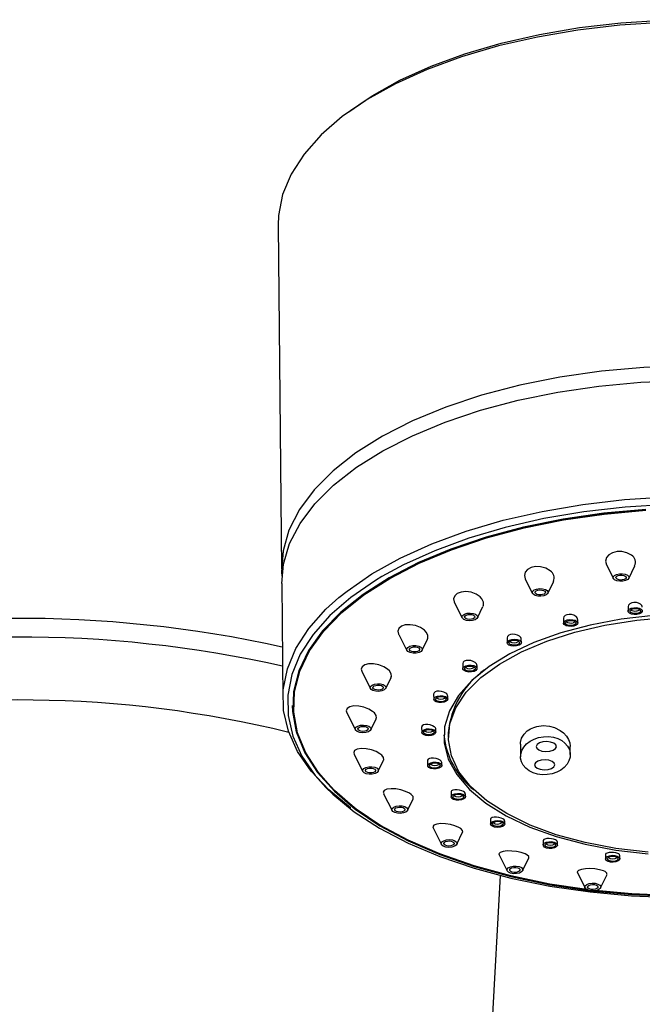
# Model space of a CAD drawing. Header units: millimetres. Extents: x 257.87 to 258.14, y 332.18 to 333.7.
# Tile 6 of 7: x 257.9923 to 258.0418, y 333.6168 to 333.6951. Entities that reach past the tile are written whole.
import ezdxf

# ---------------------------------------------------------------- set-up
doc = ezdxf.new("R2010")
doc.units = ezdxf.units.MM
doc.layers.add('SANINDUSA', color=3, linetype='Continuous')

msp = doc.modelspace()

# ---------------------------------------------------------------- linework, layer by layer
at = {"layer": 'SANINDUSA', "linetype": 'Continuous'}
for p, q in [((258.0128088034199, 333.6787373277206), (258.0130836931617, 333.6514274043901)), ((258.0389143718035, 333.651738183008), (258.0394606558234, 333.6506645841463)), ((258.0406846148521, 333.6506768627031), (258.0411616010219, 333.6516629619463)), ((258.0324583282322, 333.6506196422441), (258.0330376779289, 333.6494810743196)), ((258.0130953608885, 333.6502682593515), (258.0131881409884, 333.6410508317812)), ((258.0342616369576, 333.6494933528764), (258.0347157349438, 333.6504321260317)), ((258.026826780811, 333.6487335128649), (258.0274371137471, 333.6475339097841)), ((258.0286610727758, 333.6475463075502), (258.0290977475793, 333.6484489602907)), ((258.0406311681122, 333.6484078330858), (258.0406345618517, 333.6480707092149)), ((258.0354908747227, 333.6474845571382), (258.035494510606, 333.6471235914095)), ((258.0366281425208, 333.6471350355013), (258.0366253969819, 333.6474075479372)), ((258.0223996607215, 333.6462156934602), (258.0230406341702, 333.6449560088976)), ((258.0310087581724, 333.6459473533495), (258.031012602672, 333.6455654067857)), ((258.024264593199, 333.6449682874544), (258.0246896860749, 333.645847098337)), ((258.0321462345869, 333.6455768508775), (258.0321436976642, 333.6458286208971)), ((258.0274902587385, 333.643901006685), (258.0274942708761, 333.6435023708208)), ((258.0286279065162, 333.6435138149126), (258.0286255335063, 333.6437492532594)), ((258.0194812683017, 333.6432329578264), (258.0201478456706, 333.6419228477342)), ((258.0213718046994, 333.6419352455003), (258.0217917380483, 333.6428033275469)), ((258.0251751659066, 333.6414848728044), (258.025179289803, 333.6410751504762)), ((258.0263129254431, 333.6410864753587), (258.0263106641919, 333.6413110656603)), ((258.0140427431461, 333.64058140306), (258.0140434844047, 333.640507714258)), ((258.0182745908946, 333.6399802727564), (258.0189558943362, 333.6386413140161)), ((258.0201798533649, 333.638653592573), (258.0206012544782, 333.639524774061)), ((258.0242212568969, 333.6388625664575), (258.0242254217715, 333.6384489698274)), ((258.0253590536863, 333.6384603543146), (258.0253568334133, 333.6386807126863)), ((258.0263381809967, 333.6383961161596), (258.026341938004, 333.6380227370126)), ((258.032075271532, 333.6375161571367), (258.0320855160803, 333.6364984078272)), ((258.0360374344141, 333.6366794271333), (258.0360309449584, 333.6373243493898)), ((258.0188596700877, 333.6366837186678), (258.0195460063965, 333.6353348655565)), ((258.0207699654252, 333.6353471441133), (258.0211994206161, 333.6362349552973)), ((258.0246935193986, 333.6362145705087), (258.0246976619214, 333.6358029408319)), ((258.0258312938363, 333.6358143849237), (258.0258290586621, 333.6360367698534)), ((258.0211966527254, 333.6335678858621), (258.0218779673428, 333.6322289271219)), ((258.0265597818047, 333.6337204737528), (258.0265638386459, 333.6333173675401)), ((258.0276974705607, 333.6333288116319), (258.0276951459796, 333.6335596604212)), ((258.0231019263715, 333.6322412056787), (258.0235459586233, 333.6331591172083)), ((258.0296928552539, 333.6315502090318), (258.0296967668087, 333.6311616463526)), ((258.0308303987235, 333.6311730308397), (258.0308279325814, 333.6314182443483)), ((258.0251262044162, 333.6308452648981), (258.025792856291, 333.6295350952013)), ((258.0270168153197, 333.6295474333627), (258.0274816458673, 333.6305083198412)), ((258.0338792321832, 333.6298518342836), (258.0338829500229, 333.6294826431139)), ((258.0350165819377, 333.629494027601), (258.0350139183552, 333.6297584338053)), ((258.0303799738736, 333.6287024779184), (258.0310238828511, 333.6274370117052)), ((258.0388336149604, 333.6287411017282), (258.0388370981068, 333.6283947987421)), ((258.0399707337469, 333.6284061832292), (258.0399678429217, 333.6286933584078)), ((258.0322478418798, 333.6274493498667), (258.0327373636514, 333.6284613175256)), ((258.0365992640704, 333.6272869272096), (258.0372145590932, 333.6260776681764)), ((258.0384385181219, 333.6260900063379), (258.0389565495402, 333.6271608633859)), ((258.0304577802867, 333.6270752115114), (258.0267731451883, 333.5587976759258))]:
    msp.add_line(p, q, dxfattribs=at)
at = {"layer": 'SANINDUSA', "linetype": 'Continuous', "flags": 128}
for points in [[(258.0433490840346, 333.694826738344), (258.039968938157, 333.6946147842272), (258.0366472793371, 333.6942324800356), (258.0334204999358, 333.6936839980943), (258.030323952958, 333.692975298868), (258.0273915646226, 333.6921142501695), (258.0246554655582, 333.6911101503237), (258.0221456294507, 333.6899740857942), (258.0198895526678, 333.6887184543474), (258.0179119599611, 333.68735720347), (258.0162345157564, 333.6859049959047), (258.0148755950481, 333.6843778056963), (258.0138500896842, 333.6827924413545), (258.0131692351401, 333.6811663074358), (258.0128404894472, 333.6795170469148), (258.0128088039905, 333.6787372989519)], [(258.0184277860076, 333.6877420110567), (258.0202761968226, 333.6890068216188), (258.0224975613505, 333.6902431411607), (258.0249687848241, 333.6913616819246), (258.0276627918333, 333.6923502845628), (258.0305500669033, 333.6931981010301), (258.0335989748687, 333.6938959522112), (258.0367761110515, 333.6944359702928), (258.0400466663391, 333.6948124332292), (258.0433748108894, 333.6950211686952), (258.0467240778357, 333.695059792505), (258.0500577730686, 333.6949279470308), (258.0533393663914, 333.6946271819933), (258.0565329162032, 333.694160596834), (258.0596034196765, 333.6935334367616), (258.0625172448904, 333.6927524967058), (258.0652424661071, 333.6918264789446), (258.0677492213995, 333.690765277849), (258.0700100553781, 333.689580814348), (258.0700602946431, 333.6895513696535)], [(258.0451370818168, 333.6675557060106), (258.0418913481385, 333.6674300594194), (258.0385119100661, 333.6671277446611), (258.0352110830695, 333.6666544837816), (258.0320255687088, 333.6660156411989), (258.0289907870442, 333.6652181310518), (258.0261404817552, 333.6642710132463), (258.0235063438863, 333.6631846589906), (258.0211176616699, 333.6619712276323), (258.0190009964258, 333.660644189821), (258.0171798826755, 333.6592183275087), (258.0156745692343, 333.6577094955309), (258.014501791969, 333.6561345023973), (258.0136745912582, 333.6545107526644), (258.0132021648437, 333.652856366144), (258.0130897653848, 333.6511897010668), (258.0131113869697, 333.6508480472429)], [(258.0130953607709, 333.6502682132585), (258.0132322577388, 333.6517980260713), (258.0137194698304, 333.6534341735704), (258.0145538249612, 333.6550393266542), (258.0157262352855, 333.6565961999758), (258.017223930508, 333.6580877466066), (258.0190306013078, 333.6594976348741), (258.021126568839, 333.66081048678), (258.0234890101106, 333.6620122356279), (258.0260921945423, 333.6630895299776), (258.0289077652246, 333.6640308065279), (258.0319050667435, 333.6648256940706), (258.0350514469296, 333.6654657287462), (258.0383126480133, 333.665943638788), (258.041653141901, 333.6662545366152), (258.0450365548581, 333.666394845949)], [(258.0176461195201, 333.6491527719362), (258.0182912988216, 333.64967061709), (258.0202688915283, 333.6510319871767), (258.022524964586, 333.6522874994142), (258.0250348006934, 333.6534235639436), (258.0277709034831, 333.6544276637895), (258.0307032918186, 333.655288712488), (258.033799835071, 333.6559974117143), (258.0370266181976, 333.6565458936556), (258.0403482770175, 333.6569281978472), (258.0437284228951, 333.657140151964), (258.0471300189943, 333.6571794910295), (258.0505158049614, 333.6570456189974), (258.0538486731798, 333.6567400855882), (258.0570921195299, 333.6562662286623), (258.0602106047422, 333.6556292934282), (258.0631699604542, 333.6548361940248), (258.065937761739, 333.6538956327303), (258.0684836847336, 333.6528178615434), (258.0707798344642, 333.6516149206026), (258.0728010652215, 333.650299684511), (258.0728113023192, 333.6502921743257)], [(258.0420415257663, 333.6561473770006), (258.0387122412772, 333.6558461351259), (258.0354620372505, 333.6553751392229), (258.0323277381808, 333.6547393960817), (258.0293448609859, 333.6539462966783), (258.0265472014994, 333.6530047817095), (258.0239664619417, 333.6519255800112), (258.0216318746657, 333.6507207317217), (258.0195699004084, 333.6494041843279), (258.0178038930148, 333.6479904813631), (258.0163538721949, 333.6464959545), (258.0152362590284, 333.6449374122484), (258.0144637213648, 333.6433324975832), (258.0140450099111, 333.6416994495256), (258.0139848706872, 333.6400568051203), (258.0142839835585, 333.638423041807), (258.0149389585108, 333.6368167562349), (258.0159423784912, 333.6352561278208), (258.0172828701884, 333.633758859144), (258.0189452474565, 333.6323418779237), (258.0209106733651, 333.6310212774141), (258.0231568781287, 333.6298120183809), (258.0256584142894, 333.6287278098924), (258.0283869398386, 333.6277809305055), (258.0313115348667, 333.6269820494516), (258.0343990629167, 333.6263402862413), (258.0376145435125, 333.6258628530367), (258.0409215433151, 333.625555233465), (258.0440773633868, 333.6254241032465)], [(258.014042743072, 333.6405813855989), (258.0141222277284, 333.641750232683), (258.014539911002, 333.6433792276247), (258.0153105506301, 333.6449802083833), (258.0164254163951, 333.6465349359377), (258.0178718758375, 333.6480257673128), (258.0196335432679, 333.6494358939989), (258.0216904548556, 333.6507493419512), (258.0240193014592, 333.6519510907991), (258.0265937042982, 333.6530277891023), (258.0293844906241, 333.6539669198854), (258.032360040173, 333.6547581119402), (258.0354866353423, 333.6553921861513), (258.0387288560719, 333.6558621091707), (258.0420499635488, 333.6561625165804)], [(258.0374774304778, 333.6258979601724), (258.0344270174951, 333.6263550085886), (258.0313470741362, 333.6269952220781), (258.028429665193, 333.6277921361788), (258.0257078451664, 333.6287366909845), (258.0232124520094, 333.6298182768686), (258.0209717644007, 333.6310245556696), (258.0190111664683, 333.6323419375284), (258.0173528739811, 333.6337554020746), (258.0160156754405, 333.6352489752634), (258.0150147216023, 333.6368057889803), (258.0143613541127, 333.6384080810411), (258.0140629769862, 333.6400378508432), (258.0141229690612, 333.641676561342), (258.0145406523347, 333.6433055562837), (258.0153112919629, 333.6449065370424), (258.0164261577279, 333.6464612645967), (258.0178726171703, 333.6479520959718), (258.0196342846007, 333.6493622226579), (258.0216911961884, 333.6506756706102), (258.0240200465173, 333.6518774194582), (258.026594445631, 333.6529541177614), (258.0293852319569, 333.6538932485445), (258.0323607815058, 333.6546844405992), (258.0354873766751, 333.6553185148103), (258.0387295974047, 333.6557884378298), (258.0420507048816, 333.6560888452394)], [(258.0690722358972, 333.6518708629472), (258.068241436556, 333.652277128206), (258.0657230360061, 333.6533432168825), (258.062985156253, 333.6542735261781), (258.0600577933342, 333.6550580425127), (258.0569730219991, 333.6556881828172), (258.0537646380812, 333.6561569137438), (258.05046779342, 333.6564591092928), (258.0471186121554, 333.6565915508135), (258.0437537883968, 333.6565526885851), (258.0404101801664, 333.6563429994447), (258.0371244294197, 333.6559648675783), (258.0339325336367, 333.6554222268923), (258.0308694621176, 333.6547212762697), (258.0279687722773, 333.6538694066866), (258.0252622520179, 333.6528762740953), (258.0227795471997, 333.6517524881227), (258.0210461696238, 333.6508109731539)], [(258.0409061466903, 333.6525131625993), (258.0405402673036, 333.6527171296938), (258.040146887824, 333.6528101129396), (258.0397521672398, 333.652807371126), (258.0393960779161, 333.652716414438), (258.03910880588, 333.6525492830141), (258.03891599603, 333.6523205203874), (258.0388413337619, 333.6520492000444), (258.0389022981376, 333.6517629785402), (258.0389187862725, 333.6517409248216)], [(258.0344398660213, 333.6512701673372), (258.034082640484, 333.6514796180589), (258.0336818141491, 333.651592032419), (258.0332783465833, 333.6516084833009), (258.0329190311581, 333.6515342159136), (258.032636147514, 333.6513827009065), (258.0324521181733, 333.6511699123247), (258.0323852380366, 333.6509138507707), (258.0324493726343, 333.6506377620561), (258.0324614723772, 333.6506215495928)], [(258.0210461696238, 333.6508109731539), (258.0205478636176, 333.6505104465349), (258.0185916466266, 333.6491638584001), (258.0169323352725, 333.647727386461), (258.0155881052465, 333.6462167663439), (258.0145736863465, 333.6446484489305), (258.0139001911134, 333.6430398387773), (258.0135749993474, 333.6414084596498), (258.0136016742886, 333.6397721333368), (258.0139799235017, 333.638148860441), (258.0147056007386, 333.6365564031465), (258.0157707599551, 333.6350121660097), (258.0166104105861, 333.6340723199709)], [(258.0402076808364, 333.6504446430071), (258.0399620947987, 333.6504402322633), (258.039733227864, 333.6504818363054), (258.0395559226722, 333.6505631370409), (258.039457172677, 333.6506718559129), (258.0394520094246, 333.6507911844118), (258.0395412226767, 333.650903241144), (258.0397112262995, 333.6509907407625), (258.0399361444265, 333.6510404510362), (258.0401817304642, 333.65104486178), (258.0404105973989, 333.6510032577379), (258.0405879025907, 333.6509219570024), (258.0406866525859, 333.6508133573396), (258.0406918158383, 333.6506939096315), (258.0406026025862, 333.6505819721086), (258.0404325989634, 333.6504943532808), (258.0402076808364, 333.6504446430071)], [(258.0401604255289, 333.650548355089), (258.0400003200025, 333.650545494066), (258.0398511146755, 333.6505725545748), (258.0397355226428, 333.6506256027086), (258.0396711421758, 333.6506964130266), (258.0396677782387, 333.6507742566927), (258.0397259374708, 333.6508473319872), (258.0398367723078, 333.6509043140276), (258.039983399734, 333.6509368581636), (258.0401435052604, 333.6509397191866), (258.0402927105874, 333.6509125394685), (258.0404083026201, 333.6508594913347), (258.040472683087, 333.6507886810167), (258.0404760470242, 333.6507108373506), (258.040417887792, 333.6506378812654), (258.0403070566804, 333.6505807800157), (258.0401604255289, 333.650548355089)], [(258.0339391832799, 333.6492895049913), (258.0337033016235, 333.6492544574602), (258.0334591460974, 333.6492656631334), (258.0332438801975, 333.6493215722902), (258.0330902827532, 333.6494136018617), (258.0330217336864, 333.6495278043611), (258.0330486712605, 333.6496467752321), (258.033166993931, 333.6497522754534), (258.0333586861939, 333.6498284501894), (258.0335945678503, 333.6498636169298), (258.0338387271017, 333.6498524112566), (258.0340539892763, 333.6497965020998), (258.0342075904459, 333.6497044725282), (258.0342761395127, 333.6495902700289), (258.0342492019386, 333.6494712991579), (258.0341308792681, 333.6493656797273), (258.0339391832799, 333.6492895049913)], [(258.018595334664, 333.6324390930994), (258.0185719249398, 333.6324560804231), (258.0168477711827, 333.6338690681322), (258.0154395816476, 333.6353642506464), (258.0143627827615, 333.6369253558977), (258.0136291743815, 333.6385352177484), (258.0132467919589, 333.6401762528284), (258.013219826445, 333.6418304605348), (258.0135485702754, 333.6434797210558), (258.014229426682, 333.6451058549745), (258.015254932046, 333.6466912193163), (258.0166138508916, 333.6482184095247), (258.0176461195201, 333.6491527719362)], [(258.0288691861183, 333.6491969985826), (258.0285460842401, 333.6494193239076), (258.028152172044, 333.649568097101), (258.0277369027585, 333.6496268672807), (258.0273560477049, 333.6495920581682), (258.0270511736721, 333.6494745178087), (258.026846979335, 333.6492916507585), (258.0267582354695, 333.6490614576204), (258.0267950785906, 333.6488037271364), (258.0268364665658, 333.6487388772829)], [(258.0290849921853, 333.6484555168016), (258.0291295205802, 333.648532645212), (258.0291321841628, 333.6487839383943), (258.0290055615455, 333.6490463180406), (258.0288691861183, 333.6491969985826)], [(258.0338381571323, 333.6493833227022), (258.0336843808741, 333.6493604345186), (258.0335252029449, 333.6493677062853), (258.0333848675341, 333.6494041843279), (258.0332847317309, 333.6494641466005), (258.0332400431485, 333.6495386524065), (258.0332576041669, 333.649616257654), (258.0333347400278, 333.649685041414), (258.0334597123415, 333.6497347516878), (258.033613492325, 333.6497576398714), (258.0337726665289, 333.6497503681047), (258.033913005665, 333.6497138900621), (258.0340131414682, 333.6496538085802), (258.0340578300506, 333.6495794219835), (258.0340402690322, 333.649501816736), (258.033963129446, 333.6494330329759), (258.0338381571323, 333.6493833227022)], [(258.0416201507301, 333.6486280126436), (258.0414711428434, 333.6487100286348), (258.0412901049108, 333.6487565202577), (258.0411003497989, 333.6487616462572), (258.0409237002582, 333.6487262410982), (258.040777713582, 333.648654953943), (258.0406768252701, 333.6485549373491), (258.0406324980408, 333.6484359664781), (258.0406367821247, 333.6484081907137)], [(258.0413236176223, 333.6478082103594), (258.0411025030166, 333.6478042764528), (258.0408964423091, 333.6478417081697), (258.0407368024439, 333.6479149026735), (258.0406478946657, 333.6480127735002), (258.0406432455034, 333.6481201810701), (258.0407235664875, 333.6482210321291), (258.0408766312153, 333.6482998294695), (258.0410791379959, 333.6483446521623), (258.0413002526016, 333.6483485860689), (258.0415063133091, 333.648311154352), (258.0416659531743, 333.6482379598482), (258.0417548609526, 333.6481400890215), (258.0417595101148, 333.6480326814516), (258.0416791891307, 333.6479318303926), (258.0415261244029, 333.6478530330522), (258.0413236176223, 333.6478082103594)], [(258.0412930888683, 333.6478752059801), (258.041127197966, 333.6478722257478), (258.0409726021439, 333.6479003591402), (258.0408528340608, 333.6479553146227), (258.0407861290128, 333.6480286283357), (258.0407826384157, 333.6481093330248), (258.0408429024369, 333.6481849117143), (258.0409577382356, 333.648244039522), (258.0411096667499, 333.6482776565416), (258.0412755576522, 333.6482806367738), (258.0414301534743, 333.6482525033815), (258.0415499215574, 333.648197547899), (258.0416166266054, 333.648124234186), (258.0416201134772, 333.6480435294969), (258.0415598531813, 333.6479679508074), (258.0414450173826, 333.6479088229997), (258.0412930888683, 333.6478752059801)], [(258.0426506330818, 333.6477295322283), (258.040080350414, 333.6474263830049), (258.0376106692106, 333.6469599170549), (258.0352856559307, 333.6463384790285), (258.0331468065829, 333.6455730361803), (258.0312322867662, 333.6446774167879), (258.0295762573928, 333.6436675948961), (258.0282082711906, 333.6425614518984), (258.0271527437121, 333.641378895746), (258.0264285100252, 333.6401408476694), (258.0260484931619, 333.6388694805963), (258.0260194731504, 333.6375875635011), (258.0263419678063, 333.6363178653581), (258.0270102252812, 333.635083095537), (258.0280123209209, 333.6339052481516), (258.0293303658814, 333.6328053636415), (258.0309408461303, 333.6318031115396), (258.0328150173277, 333.6309163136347), (258.0349194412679, 333.6301608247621), (258.0372165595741, 333.6295501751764), (258.039665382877, 333.6290951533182), (258.0422222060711, 333.6288039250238)], [(258.0422298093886, 333.6289209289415), (258.0396669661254, 333.6292185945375), (258.0372168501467, 333.6296839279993), (258.0349250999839, 333.6303082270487), (258.0328344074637, 333.6310798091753), (258.0309837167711, 333.631984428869), (258.0294075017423, 333.6330050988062), (258.0281351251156, 333.6341229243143), (258.0271902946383, 333.6353169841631), (258.0265906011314, 333.6365651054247), (258.0263472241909, 333.6378440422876), (258.0264646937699, 333.6391298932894), (258.0269408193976, 333.6403987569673), (258.0277667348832, 333.6416269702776), (258.0289270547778, 333.6427917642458), (258.0304001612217, 333.6438713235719), (258.0321586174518, 333.6448455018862), (258.0341696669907, 333.6456962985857), (258.0363958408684, 333.6464077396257), (258.0387956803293, 333.6469665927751), (258.0413244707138, 333.6473624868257), (258.0439351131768, 333.6475880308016)], [(258.02847332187, 333.6473893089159), (258.0282632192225, 333.6473257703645), (258.0280204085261, 333.6473058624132), (258.0277818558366, 333.6473324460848), (258.0275838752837, 333.647401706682), (258.0274566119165, 333.6475029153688), (258.0274194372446, 333.6476206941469), (258.0274780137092, 333.6477371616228), (258.0276234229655, 333.6478345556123), (258.027833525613, 333.6478980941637), (258.0280763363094, 333.647918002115), (258.0283148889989, 333.6478914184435), (258.0285128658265, 333.6478221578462), (258.0286401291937, 333.6477209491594), (258.0286773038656, 333.6476031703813), (258.028618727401, 333.6474867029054), (258.02847332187, 333.6473893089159)], [(258.0283254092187, 333.6474667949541), (258.028188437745, 333.6474254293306), (258.0280301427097, 333.647412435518), (258.0278746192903, 333.647429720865), (258.0277455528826, 333.6474749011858), (258.0276625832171, 333.6475408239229), (258.0276383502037, 333.6476177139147), (258.0276765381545, 333.6476936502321), (258.0277713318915, 333.6477570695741), (258.0279083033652, 333.6477985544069), (258.0280666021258, 333.6478115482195), (258.0282221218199, 333.6477941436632), (258.0283511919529, 333.6477489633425), (258.0284341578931, 333.6476830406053), (258.0284583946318, 333.6476062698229), (258.0284202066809, 333.6475303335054), (258.0283254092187, 333.6474667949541)], [(258.0364774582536, 333.647659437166), (258.0363259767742, 333.6477458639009), (258.0361425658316, 333.647798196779), (258.0359506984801, 333.6478096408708), (258.0357735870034, 333.6477801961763), (258.0356295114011, 333.6477145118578), (258.0355322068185, 333.6476200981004), (258.0354916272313, 333.6475060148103), (258.035495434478, 333.6474849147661)], [(258.0244385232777, 333.6465522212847), (258.0241195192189, 333.6467662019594), (258.0237261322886, 333.6469201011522), (258.0233069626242, 333.6469923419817), (258.0229202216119, 333.6469738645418), (258.0226136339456, 333.6468720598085), (258.0224149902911, 333.6467044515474), (258.0223364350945, 333.6464910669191), (258.0223826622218, 333.6462512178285), (258.0224051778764, 333.6462189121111)], [(258.0363226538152, 333.6468867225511), (258.0361102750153, 333.6468550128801), (258.0358904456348, 333.6468651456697), (258.0356966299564, 333.6469154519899), (258.03555833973, 333.6469983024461), (258.0354966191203, 333.647101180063), (258.0355208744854, 333.647208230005), (258.0356274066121, 333.6473033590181), (258.0357999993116, 333.6473719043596), (258.0360123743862, 333.6474036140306), (258.0362322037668, 333.647393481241), (258.0364260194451, 333.6473431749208), (258.0365643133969, 333.6472602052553), (258.0366260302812, 333.6471574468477), (258.0366017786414, 333.6470503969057), (258.0364952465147, 333.6469552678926), (258.0363226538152, 333.6468867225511)], [(258.0362573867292, 333.6469472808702), (258.0360980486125, 333.6469235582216), (258.0359331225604, 333.6469310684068), (258.0357877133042, 333.6469688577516), (258.0356839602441, 333.6470310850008), (258.0356376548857, 333.6471082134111), (258.0356558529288, 333.6471885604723), (258.0357357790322, 333.6472598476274), (258.0358652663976, 333.6473113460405), (258.036024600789, 333.6473350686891), (258.0361895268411, 333.6473274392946), (258.0363349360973, 333.6472897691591), (258.0364386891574, 333.64722754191), (258.0364849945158, 333.6471504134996), (258.0364667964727, 333.6470700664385), (258.0363868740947, 333.6469987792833), (258.0362573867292, 333.6469472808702)], [(258.0364276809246, 333.6472370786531), (258.0363847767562, 333.6472070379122), (258.0362552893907, 333.6471555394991)], [(258.0246764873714, 333.6458538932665), (258.0247191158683, 333.6459275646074), (258.0247115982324, 333.6461612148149), (258.0245787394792, 333.6464069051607), (258.0244385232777, 333.6465522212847)], [(258.0319921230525, 333.6460788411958), (258.0318382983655, 333.6461675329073), (258.03165318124, 333.6462239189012), (258.0314596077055, 333.6462408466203), (258.0312817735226, 333.646217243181), (258.0311391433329, 333.6461574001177), (258.0310453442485, 333.6460687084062), (258.0310090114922, 333.6459604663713), (258.0310118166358, 333.645947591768)], [(258.024182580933, 333.6448733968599), (258.024012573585, 333.6447857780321), (258.0237876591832, 333.6447360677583), (258.0235420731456, 333.6447316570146), (258.0233132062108, 333.6447732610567), (258.023135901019, 333.6448545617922), (258.0230371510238, 333.6449632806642), (258.0230319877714, 333.6450826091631), (258.0231212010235, 333.6451946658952), (258.0232912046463, 333.6452821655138), (258.0235161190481, 333.6453319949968), (258.0237617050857, 333.6453362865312), (258.0239905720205, 333.6452946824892), (258.0241678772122, 333.6452133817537), (258.0242666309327, 333.6451047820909), (258.0242717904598, 333.6449853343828), (258.024182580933, 333.6448733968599)], [(258.0239978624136, 333.6449293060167), (258.0238870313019, 333.644872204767), (258.0237404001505, 333.6448397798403), (258.0235802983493, 333.6448369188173), (258.023431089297, 333.6448640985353), (258.0233155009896, 333.6449170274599), (258.0232511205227, 333.6449878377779), (258.0232477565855, 333.645065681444), (258.0233059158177, 333.6451387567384), (258.0234167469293, 333.6451958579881), (258.0235633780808, 333.6452282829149), (258.0237234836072, 333.6452311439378), (258.0238726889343, 333.6452039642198), (258.0239882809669, 333.645150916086), (258.0240526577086, 333.645080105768), (258.024056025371, 333.6450022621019), (258.0239978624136, 333.6449293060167)], [(258.0319620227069, 333.6453706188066), (258.0317728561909, 333.6453135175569), (258.031554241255, 333.6452955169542), (258.0313394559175, 333.6453194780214), (258.031161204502, 333.6453818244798), (258.031046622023, 333.6454729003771), (258.031013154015, 333.6455789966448), (258.0310658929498, 333.6456839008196), (258.0311968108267, 333.6457716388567), (258.0313859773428, 333.6458287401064), (258.0316045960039, 333.6458467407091), (258.0318193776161, 333.6458227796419), (258.0319976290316, 333.6457604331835), (258.0321122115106, 333.6456693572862), (258.0321456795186, 333.6455632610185), (258.0320929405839, 333.6454583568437), (258.0319620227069, 333.6453706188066)], [(258.0318664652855, 333.6454206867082), (258.031724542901, 333.645377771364), (258.031560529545, 333.6453643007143), (258.0313993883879, 333.6453824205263), (258.0312656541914, 333.6454291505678), (258.0311796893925, 333.6454974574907), (258.0311545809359, 333.6455770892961), (258.0311941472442, 333.6456557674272), (258.0312923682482, 333.6457215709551), (258.0314342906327, 333.64576436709), (258.0315983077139, 333.6457778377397), (258.0317594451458, 333.645759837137), (258.0318931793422, 333.6457131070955), (258.0319791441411, 333.6456448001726), (258.032004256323, 333.6455651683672), (258.0319646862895, 333.6454864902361), (258.0318664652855, 333.6454206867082)], [(258.0215202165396, 333.6434536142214), (258.0212041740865, 333.6436554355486), (258.0208149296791, 333.643807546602), (258.0203962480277, 333.6438886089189), (258.0200053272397, 333.6438852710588), (258.0196948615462, 333.6438000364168), (258.019498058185, 333.6436487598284), (258.0194271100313, 333.6434525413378), (258.0194816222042, 333.6432330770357)], [(258.0284704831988, 333.6439931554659), (258.0283150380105, 333.6440818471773), (258.0281292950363, 333.6441404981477), (258.0279347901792, 333.6441621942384), (258.0277560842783, 333.6441444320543), (258.0276140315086, 333.6440906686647), (258.0275228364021, 333.6440082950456), (258.0274902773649, 333.6439064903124), (258.0274916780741, 333.6439011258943)], [(258.0285388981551, 333.6433634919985), (258.0283858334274, 333.6432846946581), (258.028183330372, 333.6432398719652), (258.0279622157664, 333.6432359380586), (258.0277561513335, 333.6432733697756), (258.0275965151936, 333.6433465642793), (258.0275076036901, 333.6434444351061), (258.0275029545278, 333.6435518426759), (258.0275832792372, 333.6436526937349), (258.027736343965, 333.6437316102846), (258.0279388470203, 333.6437763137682), (258.028159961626, 333.643780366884), (258.0283660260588, 333.6437428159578), (258.0285256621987, 333.643669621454), (258.0286145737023, 333.6435717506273), (258.0286192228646, 333.6434643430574), (258.0285388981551, 333.6433634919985)], [(258.028419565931, 333.6433996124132), (258.028304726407, 333.6433404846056), (258.0281527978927, 333.6433068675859), (258.0279869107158, 333.6433038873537), (258.0278323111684, 333.643332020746), (258.0277125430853, 333.6433869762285), (258.0276458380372, 333.6434602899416), (258.0276423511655, 333.6435409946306), (258.0277026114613, 333.6436165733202), (258.0278174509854, 333.6436757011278), (258.0279693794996, 333.6437093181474), (258.0281352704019, 333.6437122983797), (258.028289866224, 333.6436841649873), (258.0284096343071, 333.6436293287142), (258.0284763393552, 333.6435558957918), (258.0284798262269, 333.6434751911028), (258.028419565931, 333.6433996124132)], [(258.0217782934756, 333.6428102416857), (258.0218175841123, 333.6428760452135), (258.0218011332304, 333.6430914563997), (258.0216619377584, 333.6433181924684), (258.0215202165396, 333.6434536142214)], [(258.0213593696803, 333.6419131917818), (258.0212410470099, 333.6418075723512), (258.021049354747, 333.6417313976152), (258.0208134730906, 333.6416962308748), (258.0205693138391, 333.641707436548), (258.0203540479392, 333.6417633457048), (258.0202004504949, 333.6418553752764), (258.0201319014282, 333.6419695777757), (258.0201588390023, 333.6420885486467), (258.0202771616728, 333.6421941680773), (258.0204688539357, 333.6422703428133), (258.0207047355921, 333.6423055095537), (258.0209488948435, 333.6422943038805), (258.0211641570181, 333.6422383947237), (258.0213177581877, 333.6421463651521), (258.0213863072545, 333.6420321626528), (258.0213593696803, 333.6419131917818)], [(258.021150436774, 333.6419437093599), (258.0210732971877, 333.6418748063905), (258.0209483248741, 333.6418252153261), (258.0207945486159, 333.6418023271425), (258.020635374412, 333.6418095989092), (258.0204950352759, 333.6418460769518), (258.0203948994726, 333.6419060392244), (258.0203502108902, 333.6419805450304), (258.0203677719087, 333.6420580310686), (258.0204449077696, 333.6421269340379), (258.0205698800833, 333.6421765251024), (258.0207236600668, 333.6421995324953), (258.0208828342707, 333.6421921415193), (258.0210231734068, 333.6421556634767), (258.02112330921, 333.6420957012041), (258.0211679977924, 333.6420213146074), (258.021150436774, 333.6419437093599)], [(258.0261532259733, 333.641544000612), (258.0259973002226, 333.6416303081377), (258.0258121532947, 333.6416894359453), (258.0256177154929, 333.6417147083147), (258.0254381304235, 333.6417026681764), (258.0252955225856, 333.6416554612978), (258.0252053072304, 333.6415798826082), (258.0251751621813, 333.6414852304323), (258.0251752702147, 333.6414848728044)], [(258.0262865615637, 333.6410018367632), (258.026180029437, 333.6409068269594), (258.0260074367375, 333.6408381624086), (258.0257950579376, 333.6408065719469), (258.025575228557, 333.6408165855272), (258.0253814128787, 333.6408670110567), (258.0252431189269, 333.6409498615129), (258.0251814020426, 333.6410526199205), (258.0252056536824, 333.6411597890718), (258.0253121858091, 333.6412547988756), (258.0254847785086, 333.6413234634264), (258.0256971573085, 333.6413550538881), (258.025916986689, 333.6413449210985), (258.0261108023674, 333.6412946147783), (258.0262490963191, 333.6412117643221), (258.0263108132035, 333.6411090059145), (258.0262865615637, 333.6410018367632)], [(258.026151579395, 333.6410216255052), (258.0260716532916, 333.6409502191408), (258.0259421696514, 333.640898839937), (258.0257828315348, 333.6408749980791), (258.0256179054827, 333.6408826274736), (258.0254724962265, 333.6409204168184), (258.0253687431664, 333.6409825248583), (258.025322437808, 333.6410596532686), (258.0253406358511, 333.6411400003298), (258.0254205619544, 333.6412114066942), (258.0255500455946, 333.641262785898), (258.0257093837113, 333.6412866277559), (258.0258743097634, 333.6412789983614), (258.0260197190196, 333.6412412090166), (258.0261234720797, 333.6411791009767), (258.0261697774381, 333.6411019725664), (258.026151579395, 333.6410216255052)], [(258.0373582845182, 333.6259470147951), (258.0343985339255, 333.6263930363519), (258.0313110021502, 333.6270348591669), (258.0283864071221, 333.6278336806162), (258.0256578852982, 333.6287806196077), (258.0231563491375, 333.6298648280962), (258.0209101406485, 333.6310740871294), (258.01894471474, 333.632394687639), (258.0172823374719, 333.6338116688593), (258.0159418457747, 333.635308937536), (258.0149384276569, 333.6368695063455), (258.014283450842, 333.6384758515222), (258.0139843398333, 333.6401095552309), (258.0139647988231, 333.6405806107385)], [(258.0203225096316, 333.6401044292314), (258.0200114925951, 333.6402920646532), (258.0196308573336, 333.6404381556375), (258.0192171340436, 333.6405246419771), (258.0188232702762, 333.6405365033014), (258.0185043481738, 333.6404706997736), (258.018300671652, 333.6403388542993), (258.0182285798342, 333.6401614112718), (258.0182793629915, 333.6399823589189)], [(258.0205889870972, 333.6395312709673), (258.0206208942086, 333.6395780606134), (258.0206027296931, 333.6397743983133), (258.0204620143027, 333.6399814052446), (258.0203225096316, 333.6401044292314)], [(258.0201960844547, 333.6387105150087), (258.0201375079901, 333.6385940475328), (258.0199921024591, 333.6384966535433), (258.0197819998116, 333.6384331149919), (258.0195391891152, 333.6384131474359), (258.0193006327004, 333.6384398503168), (258.0191026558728, 333.6385090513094), (258.0189753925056, 333.6386102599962), (258.0189382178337, 333.6387280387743), (258.0189967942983, 333.6388445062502), (258.0191422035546, 333.6389419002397), (258.0193523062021, 333.6390054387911), (258.0195951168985, 333.6390254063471), (258.019833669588, 333.6389987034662), (258.0200316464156, 333.6389295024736), (258.0201589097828, 333.6388282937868), (258.0201960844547, 333.6387105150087)], [(258.0199771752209, 333.6387135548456), (258.0199389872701, 333.6386376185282), (258.0198441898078, 333.6385741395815), (258.0197072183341, 333.6385327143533), (258.0195489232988, 333.6385197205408), (258.0193933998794, 333.6385371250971), (258.0192643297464, 333.6385821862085), (258.0191813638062, 333.6386481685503), (258.0191571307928, 333.6387249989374), (258.0191953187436, 333.6388009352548), (258.0192901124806, 333.6388644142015), (258.0194270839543, 333.6389058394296), (258.0195853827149, 333.6389188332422), (258.019740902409, 333.6389014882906), (258.019869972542, 333.6388563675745), (258.0199529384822, 333.6387903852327), (258.0199771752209, 333.6387135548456)], [(258.025222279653, 333.6388810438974), (258.0250748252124, 333.6389662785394), (258.0248956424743, 333.6390288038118), (258.0247025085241, 333.6390622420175), (258.0245179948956, 333.6390619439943), (258.0243655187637, 333.6390274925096), (258.024263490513, 333.6389637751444), (258.0242220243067, 333.6388792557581), (258.0242256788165, 333.6388628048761)], [(258.0320872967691, 333.6375164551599), (258.032079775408, 333.6376322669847), (258.0321659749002, 333.6379825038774), (258.0323627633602, 333.6383111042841), (258.0326115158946, 333.638554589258), (258.0328759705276, 333.6387259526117), (258.0331353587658, 333.6388408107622), (258.0333820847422, 333.6389137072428), (258.033873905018, 333.6389742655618), (258.0343788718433, 333.6389323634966), (258.0347795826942, 333.6388225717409), (258.0352316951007, 333.6385991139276), (258.035484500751, 333.6384088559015), (258.0357304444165, 333.6381460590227), (258.0358975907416, 333.6378750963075), (258.0359957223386, 333.6376028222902), (258.0360308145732, 333.6373335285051), (258.0360299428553, 333.6373243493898)], [(258.0253584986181, 333.6384467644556), (258.0253057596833, 333.6383419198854), (258.0251748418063, 333.638254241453), (258.0249856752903, 333.638197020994), (258.0247670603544, 333.6381790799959), (258.024552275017, 333.6382031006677), (258.0243740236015, 333.6382653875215), (258.0242594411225, 333.6383565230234), (258.0242259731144, 333.6384625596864), (258.0242787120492, 333.6385674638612), (258.0244096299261, 333.6386551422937), (258.0245987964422, 333.6387123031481), (258.0248174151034, 333.6387303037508), (258.0250321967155, 333.6387062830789), (258.025210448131, 333.6386439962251), (258.02532503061, 333.6385528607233), (258.0253584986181, 333.6384467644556)], [(258.0252170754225, 333.6384487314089), (258.0251775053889, 333.6383700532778), (258.0250792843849, 333.6383043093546), (258.0249373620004, 333.6382613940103), (258.0247733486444, 333.6382479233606), (258.0246122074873, 333.6382659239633), (258.0244784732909, 333.6383126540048), (258.0243925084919, 333.6383810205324), (258.0243674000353, 333.6384605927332), (258.0244069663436, 333.6385392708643), (258.0245051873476, 333.6386050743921), (258.0246471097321, 333.6386479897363), (258.0248111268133, 333.6386614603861), (258.0249722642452, 333.6386434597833), (258.0251059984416, 333.6385966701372), (258.0251919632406, 333.6385283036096), (258.0252170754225, 333.6384487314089)], [(258.0341636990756, 333.6377079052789), (258.033852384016, 333.6376823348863), (258.0335830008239, 333.6376009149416), (258.0333965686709, 333.6374759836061), (258.0333214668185, 333.637326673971), (258.0333691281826, 333.6371756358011), (258.0335322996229, 333.6370458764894), (258.0337861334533, 333.6369571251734), (258.034091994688, 333.6369229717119), (258.0344033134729, 333.6369485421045), (258.0346726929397, 333.6370299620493), (258.0348591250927, 333.6371548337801), (258.0349342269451, 333.6373042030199), (258.034886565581, 333.6374552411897), (258.0347233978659, 333.6375850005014), (258.0344695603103, 333.6376737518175), (258.0341636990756, 333.6377079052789)], [(258.0209106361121, 333.6367459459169), (258.0206011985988, 333.6369158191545), (258.0202283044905, 333.6370491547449), (258.0198224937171, 333.6371326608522), (258.0194309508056, 333.6371522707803), (258.0191072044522, 333.6371020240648), (258.0188966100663, 333.6369884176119), (258.0188218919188, 333.636829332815), (258.0188682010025, 333.6366876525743)], [(258.0211892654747, 333.6362405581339), (258.0212133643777, 333.6362708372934), (258.0211939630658, 333.6364485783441), (258.0210497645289, 333.6366359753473), (258.0209106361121, 333.6367459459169)], [(258.020772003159, 333.6354835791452), (258.0207771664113, 333.6353641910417), (258.0206879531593, 333.6352521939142), (258.0205179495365, 333.635164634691), (258.0202930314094, 333.6351148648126), (258.0200474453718, 333.6351105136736), (258.019818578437, 333.6351521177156), (258.0196412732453, 333.6352334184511), (258.01954252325, 333.6353420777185), (258.0195373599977, 333.635461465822), (258.0196265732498, 333.6355734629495), (258.0197965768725, 333.6356610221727), (258.0200214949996, 333.6357107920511), (258.0202670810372, 333.6357152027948), (258.020495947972, 333.6356735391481), (258.0206732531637, 333.6355922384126), (258.020772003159, 333.6354835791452)], [(258.025689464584, 333.6362238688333), (258.0255417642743, 333.6363017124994), (258.0253636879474, 333.6363592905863), (258.0251724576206, 333.6363910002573), (258.0249891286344, 333.6363923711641), (258.0248366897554, 333.6363623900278), (258.0247345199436, 333.6363048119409), (258.0246940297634, 333.6362272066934), (258.0246973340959, 333.6362148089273)], [(258.0258179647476, 333.6358723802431), (258.0258226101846, 333.6357648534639), (258.0257422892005, 333.635664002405), (258.0255892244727, 333.6355852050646), (258.0253867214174, 333.6355403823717), (258.0251656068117, 333.6355364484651), (258.0249595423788, 333.6355739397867), (258.024799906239, 333.6356471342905), (258.0247109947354, 333.6357449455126), (258.0247063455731, 333.6358524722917), (258.0247866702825, 333.6359533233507), (258.0249397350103, 333.6360321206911), (258.0251422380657, 333.636076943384), (258.0253633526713, 333.6360808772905), (258.0255694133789, 333.6360433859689), (258.025729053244, 333.6359701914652), (258.0258179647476, 333.6358723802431)], [(258.0256797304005, 333.6358564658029), (258.0256832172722, 333.6357758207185), (258.0256229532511, 333.6357001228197), (258.0255081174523, 333.6356409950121), (258.0253561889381, 333.6356073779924), (258.0251902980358, 333.6356044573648), (258.0250357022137, 333.6356325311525), (258.0249159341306, 333.635687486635), (258.0248492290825, 333.6357608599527), (258.0248457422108, 333.6358415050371), (258.0249060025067, 333.635917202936), (258.0250208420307, 333.6359763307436), (258.0251727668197, 333.6360098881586), (258.0253386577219, 333.6360128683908), (258.0254932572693, 333.6359847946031), (258.0256130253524, 333.6359298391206), (258.0256797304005, 333.6358564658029)], [(258.0340312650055, 333.6362582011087), (258.0337199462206, 333.6362326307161), (258.0334505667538, 333.6361511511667), (258.0332641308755, 333.6360262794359), (258.0331890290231, 333.6358769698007), (258.0332366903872, 333.6357259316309), (258.0333998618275, 333.6355961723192), (258.0336536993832, 333.6355074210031), (258.0339595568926, 333.6354732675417), (258.0342708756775, 333.6354988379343), (258.0345402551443, 333.635580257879), (258.0347266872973, 333.6357051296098), (258.034801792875, 333.6358544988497), (258.0347541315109, 333.6360055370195), (258.0345909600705, 333.6361352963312), (258.0343371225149, 333.6362239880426), (258.0340312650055, 333.6362582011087)], [(258.0205580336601, 333.6354589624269), (258.0205613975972, 333.6353811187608), (258.0205032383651, 333.635308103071), (258.0203924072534, 333.6352510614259), (258.020245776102, 333.6352185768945), (258.0200856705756, 333.6352157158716), (258.0199364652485, 333.6352428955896), (258.0198208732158, 333.6352958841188), (258.0197564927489, 333.6353666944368), (258.0197531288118, 333.6354445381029), (258.0198112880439, 333.6355175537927), (258.0199221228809, 333.6355746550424), (258.020068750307, 333.6356070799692), (258.0202288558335, 333.6356099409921), (258.0203780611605, 333.6355828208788), (258.0204936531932, 333.6355297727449), (258.0205580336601, 333.6354589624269)], [(258.0166104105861, 333.6340723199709), (258.0171637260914, 333.6335331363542), (258.0188692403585, 333.6321354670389), (258.0208686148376, 333.6308344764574), (258.0231399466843, 333.6296444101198), (258.0256583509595, 333.628578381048), (258.0283962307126, 333.6276480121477), (258.0313235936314, 333.6268634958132), (258.0344083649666, 333.6262334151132), (258.0376167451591, 333.6257646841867), (258.0409135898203, 333.6254624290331), (258.044262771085, 333.625330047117)], [(258.0232498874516, 333.6336025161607), (258.0229408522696, 333.6337524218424), (258.0225740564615, 333.6338693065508), (258.0221770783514, 333.6339436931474), (258.0217912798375, 333.6339643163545), (258.0214658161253, 333.6339246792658), (258.0212477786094, 333.6338275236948), (258.021166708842, 333.6336866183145), (258.021207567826, 333.6335730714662)], [(258.0235397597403, 333.633162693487), (258.0235536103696, 333.6331770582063), (258.0235366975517, 333.6333365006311), (258.0233902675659, 333.6335047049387), (258.0232498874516, 333.6336025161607)], [(258.0275510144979, 333.6337319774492), (258.0274033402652, 333.6338013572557), (258.0272262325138, 333.6338525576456), (258.0270370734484, 333.633880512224), (258.0268555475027, 333.6338815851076), (258.0267035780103, 333.6338545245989), (258.0266008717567, 333.6338021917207), (258.0265602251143, 333.6337311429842), (258.0265634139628, 333.6337207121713)], [(258.0276336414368, 333.6334540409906), (258.0276953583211, 333.6333512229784), (258.0276711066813, 333.6332441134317), (258.0275645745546, 333.6331490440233), (258.0273919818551, 333.6330804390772), (258.0271796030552, 333.6330487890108), (258.0269597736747, 333.6330589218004), (258.0267659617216, 333.6331092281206), (258.0266276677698, 333.6331921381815), (258.0265659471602, 333.6332949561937), (258.0265902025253, 333.6334020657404), (258.026696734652, 333.6334971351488), (258.0268693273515, 333.6335657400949), (258.0270817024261, 333.6335973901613), (258.0273015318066, 333.6335872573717), (258.027495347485, 333.6335369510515), (258.0276336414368, 333.6334540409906)], [(258.0275080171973, 333.6334213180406), (258.0275543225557, 333.6333441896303), (258.0275361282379, 333.6332638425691), (258.0274562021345, 333.6331924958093), (258.0273267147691, 333.6331410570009), (258.0271673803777, 333.6331173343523), (258.0270024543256, 333.6331249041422), (258.0268570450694, 333.6331626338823), (258.026753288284, 333.6332248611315), (258.0267069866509, 333.6333019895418), (258.0267251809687, 333.6333823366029), (258.0268051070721, 333.6334536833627), (258.0269345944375, 333.6335051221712), (258.0270939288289, 333.6335288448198), (258.027258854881, 333.6335212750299), (258.0274042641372, 333.6334835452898), (258.0275080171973, 333.6334213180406)], [(258.027687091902, 333.6335595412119), (258.0276845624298, 333.6336034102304), (258.0276177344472, 333.6336850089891), (258.0275510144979, 333.6337319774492)], [(258.0230478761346, 333.6324523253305), (258.0231164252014, 333.6323381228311), (258.0230894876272, 333.6322192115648), (258.022971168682, 333.6321135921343), (258.0227794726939, 333.6320374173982), (258.0225435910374, 333.6320022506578), (258.022299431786, 333.632013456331), (258.0220841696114, 333.6320693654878), (258.0219305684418, 333.6321613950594), (258.0218620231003, 333.6322755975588), (258.0218889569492, 333.6323945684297), (258.0220072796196, 333.6325001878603), (258.0221989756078, 333.6325763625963), (258.0224348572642, 333.6326115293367), (258.0226790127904, 333.6326002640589), (258.0228942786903, 333.6325444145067), (258.0230478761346, 333.6324523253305)], [(258.0228534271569, 333.6324017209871), (258.0228981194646, 333.6323272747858), (258.0228805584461, 333.6322497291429), (258.0228034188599, 333.6321808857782), (258.0226784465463, 333.6321311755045), (258.0225246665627, 333.6321082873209), (258.0223654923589, 333.6321156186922), (258.022225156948, 333.6321520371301), (258.0221250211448, 333.6322120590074), (258.0220803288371, 333.6322865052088), (258.0220978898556, 333.6323640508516), (258.0221750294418, 333.6324328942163), (258.0223000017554, 333.6324825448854), (258.0224537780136, 333.6325054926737), (258.0226129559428, 333.6324981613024), (258.0227532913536, 333.6324617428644), (258.0228534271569, 333.6324017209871)], [(258.0271812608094, 333.630888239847), (258.0268719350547, 333.6310168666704), (258.0265080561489, 333.6311149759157), (258.0261186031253, 333.6311753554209), (258.0257402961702, 333.6311903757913), (258.0254166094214, 333.631154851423), (258.0251928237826, 333.6310699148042), (258.025103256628, 333.630945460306), (258.0251385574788, 333.6308512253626)], [(258.0306795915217, 333.6315754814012), (258.0305317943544, 333.631635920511), (258.0303550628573, 333.6316794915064), (258.030167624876, 333.6317019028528), (258.0299882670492, 333.6317004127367), (258.0298374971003, 333.631674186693), (258.0297345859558, 333.6316254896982), (258.0296933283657, 333.6315601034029), (258.02969659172, 333.6315505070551)], [(258.0306817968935, 333.6313566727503), (258.0307963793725, 333.6312655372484), (258.0308298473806, 333.6311594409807), (258.0307771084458, 333.6310545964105), (258.0306461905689, 333.6309668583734), (258.0304570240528, 333.6309096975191), (258.0302384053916, 333.630891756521), (258.0300236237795, 333.6309157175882), (258.029845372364, 333.6309780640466), (258.029730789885, 333.6310691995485), (258.0296973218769, 333.6311752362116), (258.0297500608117, 333.6312800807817), (258.0298809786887, 333.6313678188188), (258.0300701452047, 333.6314249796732), (258.0302887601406, 333.6314429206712), (258.030503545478, 333.631418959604), (258.0306817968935, 333.6313566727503)], [(258.0305773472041, 333.6313093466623), (258.0306633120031, 333.6312409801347), (258.0306884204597, 333.631161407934), (258.0306488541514, 333.6310827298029), (258.0305506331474, 333.631016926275), (258.0304087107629, 333.6309740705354), (258.0302446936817, 333.6309605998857), (258.0300835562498, 333.6309786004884), (258.0299498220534, 333.63102533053), (258.0298638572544, 333.6310936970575), (258.0298387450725, 333.6311732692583), (258.0298783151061, 333.6312519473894), (258.0299765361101, 333.6313177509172), (258.0301184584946, 333.6313606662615), (258.0302824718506, 333.6313741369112), (258.0304436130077, 333.6313561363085), (258.0305773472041, 333.6313093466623)], [(258.0308197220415, 333.631418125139), (258.0308172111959, 333.6314582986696), (258.0307490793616, 333.6315325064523), (258.0306795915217, 333.6315754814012)], [(258.0274810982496, 333.630508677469), (258.0274822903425, 333.630509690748), (258.0274714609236, 333.6306515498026), (258.0273250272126, 333.6308013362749), (258.0271812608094, 333.630888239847)], [(258.0268686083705, 333.6298233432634), (258.0269958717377, 333.6297221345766), (258.0270330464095, 333.6296042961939), (258.0269744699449, 333.629487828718), (258.026829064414, 333.6293904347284), (258.0266189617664, 333.6293268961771), (258.0263761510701, 333.6293069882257), (258.0261375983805, 333.6293336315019), (258.0259396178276, 333.6294028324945), (258.0258123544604, 333.6295040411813), (258.0257751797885, 333.6296218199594), (258.0258337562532, 333.62973834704), (258.0259791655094, 333.6298357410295), (258.0261892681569, 333.6298992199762), (258.0264320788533, 333.6299191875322), (258.0266706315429, 333.629892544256), (258.0268686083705, 333.6298233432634)], [(258.0267069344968, 333.6297501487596), (258.0267899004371, 333.6296841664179), (258.0268141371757, 333.6296073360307), (258.0267759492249, 333.6295314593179), (258.0266811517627, 333.6294679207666), (258.026544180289, 333.6294264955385), (258.0263858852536, 333.6294135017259), (258.0262303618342, 333.6294309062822), (258.0261012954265, 333.6294760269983), (258.026018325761, 333.6295420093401), (258.0259940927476, 333.6296187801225), (258.0260322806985, 333.62969471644), (258.0261270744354, 333.6297582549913), (258.0262640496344, 333.6297996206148), (258.0264223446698, 333.6298126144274), (258.0265778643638, 333.6297952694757), (258.0267069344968, 333.6297501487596)], [(258.0348613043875, 333.6299018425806), (258.0347128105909, 333.6299531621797), (258.0345355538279, 333.6299883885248), (258.0343490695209, 333.6300036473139), (258.0341719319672, 333.6299973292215), (258.0340232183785, 333.6299694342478), (258.0339211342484, 333.6299222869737), (258.0338797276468, 333.6298610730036), (258.0338830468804, 333.6298521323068)], [(258.0347547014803, 333.6297230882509), (258.0349143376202, 333.6296498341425), (258.0350032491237, 333.6295520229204), (258.035007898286, 333.6294445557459), (258.0349275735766, 333.6293437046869), (258.0347745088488, 333.6292649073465), (258.0345720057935, 333.6292200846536), (258.0343508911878, 333.6292161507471), (258.0341448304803, 333.6292536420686), (258.0339851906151, 333.6293268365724), (258.0338962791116, 333.6294246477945), (258.0338916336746, 333.629532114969), (258.0339719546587, 333.629632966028), (258.0341250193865, 333.629711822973), (258.0343275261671, 333.6297565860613), (258.0345486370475, 333.6297605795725), (258.0347547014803, 333.6297230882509)], [(258.0346785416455, 333.6296644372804), (258.0347983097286, 333.6296095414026), (258.0348650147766, 333.6295361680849), (258.0348685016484, 333.6294554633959), (258.0348082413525, 333.6293798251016), (258.0346934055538, 333.629320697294), (258.0345414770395, 333.6292870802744), (258.0343755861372, 333.6292841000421), (258.0342209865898, 333.6293122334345), (258.0341012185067, 333.6293671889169), (258.0340345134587, 333.6294405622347), (258.0340310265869, 333.629521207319), (258.0340912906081, 333.6295968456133), (258.0342061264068, 333.6296559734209), (258.0343580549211, 333.6296895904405), (258.0345239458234, 333.6296925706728), (258.0346785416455, 333.6296644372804)], [(258.0350056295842, 333.629758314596), (258.0350031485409, 333.629795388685), (258.0349339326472, 333.6298627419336), (258.0348613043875, 333.6299018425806)], [(258.0324398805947, 333.6287873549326), (258.0321306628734, 333.6288945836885), (258.031766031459, 333.6289728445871), (258.0313809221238, 333.6290161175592), (258.0310094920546, 333.6290200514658), (258.0306896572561, 333.6289820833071), (258.0304623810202, 333.6289035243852), (258.0303633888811, 333.6287918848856), (258.0303929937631, 333.6287087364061)], [(258.0327315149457, 333.6284636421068), (258.0327303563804, 333.6285776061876), (258.0325879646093, 333.6287101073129), (258.0324398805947, 333.6287873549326)], [(258.0398104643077, 333.6288253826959), (258.0396604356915, 333.628868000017), (258.0394816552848, 333.6288942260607), (258.0392951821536, 333.6289010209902), (258.0391200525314, 333.628887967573), (258.0389741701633, 333.6288560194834), (258.0388743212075, 333.6288080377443), (258.0388340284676, 333.6287489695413), (258.0388371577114, 333.6287413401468)], [(258.0395747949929, 333.6286646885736), (258.0397686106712, 333.6286143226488), (258.039906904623, 333.6285314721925), (258.0399686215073, 333.6284286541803), (258.0399443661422, 333.6283215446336), (258.0398378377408, 333.6282264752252), (258.0396652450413, 333.6281578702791), (258.0394528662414, 333.6281262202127), (258.0392330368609, 333.6281363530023), (258.0390392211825, 333.6281866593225), (258.0389009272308, 333.6282695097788), (258.0388392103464, 333.628372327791), (258.0388634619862, 333.6284794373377), (258.0389699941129, 333.6285745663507), (258.0391425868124, 333.6286431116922), (258.0393549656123, 333.6286747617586), (258.0395747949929, 333.6286646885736)], [(258.0399596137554, 333.6286931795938), (258.0399566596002, 333.6287288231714), (258.0398861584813, 333.6287902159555), (258.0398104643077, 333.6288253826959)], [(258.0395321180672, 333.6285987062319), (258.0396775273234, 333.6285609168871), (258.0397812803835, 333.6284987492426), (258.0398275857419, 333.6284216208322), (258.0398093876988, 333.6283412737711), (258.0397294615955, 333.6282699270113), (258.0395999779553, 333.6282184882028), (258.0394406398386, 333.6281947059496), (258.0392757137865, 333.6282023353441), (258.0391303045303, 333.6282400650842), (258.0390265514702, 333.6283022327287), (258.0389802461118, 333.6283793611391), (258.0389984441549, 333.6284597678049), (258.0390783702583, 333.62853105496), (258.0392078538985, 333.6285825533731), (258.0393671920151, 333.6286062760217), (258.0395321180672, 333.6285987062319)], [(258.0319738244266, 333.6277757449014), (258.0321511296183, 333.6276943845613), (258.0322498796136, 333.6275857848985), (258.0322550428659, 333.6274663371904), (258.0321658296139, 333.6273543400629), (258.0319958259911, 333.6272668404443), (258.031770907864, 333.627217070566), (258.0315253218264, 333.6272126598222), (258.0312964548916, 333.6272543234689), (258.0311191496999, 333.6273356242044), (258.0310203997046, 333.6274442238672), (258.0310152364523, 333.6275636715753), (258.0311044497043, 333.6276756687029), (258.0312744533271, 333.6277631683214), (258.0314993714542, 333.6278129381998), (258.0317449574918, 333.6278173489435), (258.0319738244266, 333.6277757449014)], [(258.0318559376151, 333.6276849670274), (258.0319715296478, 333.6276319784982), (258.0320359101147, 333.6275611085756), (258.0320392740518, 333.6274832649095), (258.0319811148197, 333.6274102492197), (258.031870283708, 333.6273532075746), (258.0317236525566, 333.6273207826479), (258.0315635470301, 333.6273179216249), (258.0314143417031, 333.6273450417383), (258.0312987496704, 333.6273980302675), (258.0312343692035, 333.6274689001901), (258.0312310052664, 333.6275467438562), (258.0312891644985, 333.6276197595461), (258.0313999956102, 333.6276768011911), (258.0315466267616, 333.6277092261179), (258.0317067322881, 333.6277120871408), (258.0318559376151, 333.6276849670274)], [(258.038663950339, 333.6274455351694), (258.038354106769, 333.6275321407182), (258.0379846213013, 333.6275897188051), (258.0375993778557, 333.6276130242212), (258.0372328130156, 333.6276009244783), (258.0369186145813, 333.6275537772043), (258.0366923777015, 333.6274743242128), (258.0365877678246, 333.6273695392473), (258.0366124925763, 333.627293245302)], [(258.0389473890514, 333.6271646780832), (258.0389530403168, 333.6272598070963), (258.038816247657, 333.6273774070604), (258.038663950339, 333.6274455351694)], [(258.0380156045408, 333.626449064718), (258.0382308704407, 333.6263931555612), (258.038384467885, 333.6263011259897), (258.0384530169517, 333.6261869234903), (258.0384260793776, 333.6260679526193), (258.0383077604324, 333.6259623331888), (258.0381160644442, 333.6258861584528), (258.0378801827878, 333.6258509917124), (258.0376360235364, 333.6258622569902), (258.0374207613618, 333.6259181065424), (258.0372671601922, 333.6260101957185), (258.0371986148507, 333.6261243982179), (258.0372255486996, 333.6262433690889), (258.03734387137, 333.6263489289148), (258.0375355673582, 333.6264251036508), (258.0377714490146, 333.6264602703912), (258.0380156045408, 333.626449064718)], [(258.0379495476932, 333.6263469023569), (258.038089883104, 333.6263104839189), (258.0381900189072, 333.6262504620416), (258.038234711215, 333.6261760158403), (258.0382171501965, 333.6260984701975), (258.0381400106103, 333.6260296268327), (258.0380150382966, 333.6259799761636), (258.0378612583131, 333.6259570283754), (258.0377020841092, 333.6259643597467), (258.0375617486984, 333.6260007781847), (258.0374616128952, 333.626060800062), (258.0374169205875, 333.6261352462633), (258.0374344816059, 333.6262127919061), (258.0375116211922, 333.6262816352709), (258.0376365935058, 333.6263313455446), (258.037790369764, 333.6263542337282), (258.0379495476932, 333.6263469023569)], [(258.0440480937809, 333.6254416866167), (258.0409334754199, 333.6255719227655), (258.0378724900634, 333.6258506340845)], [(258.0439999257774, 333.6254782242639), (258.0409210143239, 333.6256080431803), (258.0380282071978, 333.6258672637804)]]:
    msp.add_lwpolyline(points, dxfattribs=at)
at = {"layer": 'SANINDUSA', "linetype": 'Continuous'}
for centre, radius, start, end in [((258.0405613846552, 333.6519579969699), 0.000653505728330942, 333.7930505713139, 58.15940770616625), ((258.0341053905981, 333.6507075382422), 0.0006545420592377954, 335.7249056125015, 59.26908655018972), ((258.0414809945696, 333.6483892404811), 0.000276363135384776, 357.7495593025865, 59.76641350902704), ((257.9922702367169, 333.5509292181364), 0.09657095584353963, 77.51568454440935, 180), ((258.0363306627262, 333.6474129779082), 0.0002868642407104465, 358.8915856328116, 59.22121812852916), ((258.0411763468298, 333.6486908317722), 0.0006180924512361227, 236.2469950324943, 280.6892047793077), ((258.0412708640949, 333.6485688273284), 0.0004857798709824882, 272.3746296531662, 307.6708292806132), ((258.0360570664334, 333.6478220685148), 0.0006953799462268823, 238.4168306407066, 286.5622588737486), ((257.9922702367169, 333.5509292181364), 0.0950857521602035, 77.30797990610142, 180), ((258.0318426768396, 333.6458263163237), 0.0002934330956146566, 0.4267183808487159, 59.38261836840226), ((258.0315729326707, 333.6462157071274), 0.0006534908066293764, 236.3649214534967, 304.7876419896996), ((258.0280546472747, 333.6441484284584), 0.0006499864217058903, 236.1546349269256, 304.9979285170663), ((258.0283246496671, 333.6437378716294), 0.000294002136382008, 2.172133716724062, 60.26238542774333), ((258.0331988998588, 333.6377877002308), 0.006887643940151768, 125.2630153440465, 174.9323368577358), ((258.0257396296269, 333.641724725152), 0.0006529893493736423, 236.335001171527, 304.8175622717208), ((258.026016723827, 333.6412903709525), 0.0002880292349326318, 4.072665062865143, 61.71109643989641), ((257.9922702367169, 333.5509292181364), 0.09008651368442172, 76.26285021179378, 180), ((258.0251153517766, 333.6386731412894), 0.0002337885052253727, 1.826656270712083, 62.78246415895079), ((258.0247857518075, 333.6390992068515), 0.0006534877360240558, 236.364738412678, 304.7878250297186), ((258.0322706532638, 333.6388426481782), 0.006309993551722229, 185.5332768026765, 232.0728106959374), ((258.0252580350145, 333.6364492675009), 0.0006502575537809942, 236.1710044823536, 304.9815589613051), ((258.0256013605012, 333.6360219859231), 0.0002202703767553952, 3.801809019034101, 66.42297600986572), ((258.0271241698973, 333.633967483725), 0.0006533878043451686, 236.3587802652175, 304.7937831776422), ((258.03025710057, 333.6318118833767), 0.0006534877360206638, 236.364738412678, 304.7878250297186), ((258.0344433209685, 333.630128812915), 0.000650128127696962, 236.1631925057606, 304.98937093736), ((258.0393974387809, 333.6290443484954), 0.0006529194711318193, 236.3308272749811, 304.8217361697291)]:
    msp.add_arc(centre, radius, start, end, dxfattribs=at)
msp.add_ellipse((258.0340614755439, 333.6365888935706), major_axis=(0.001970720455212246, 0.0001894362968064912), ratio=0.7633514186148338, dxfattribs=at)

doc.saveas('drawing.dxf')
